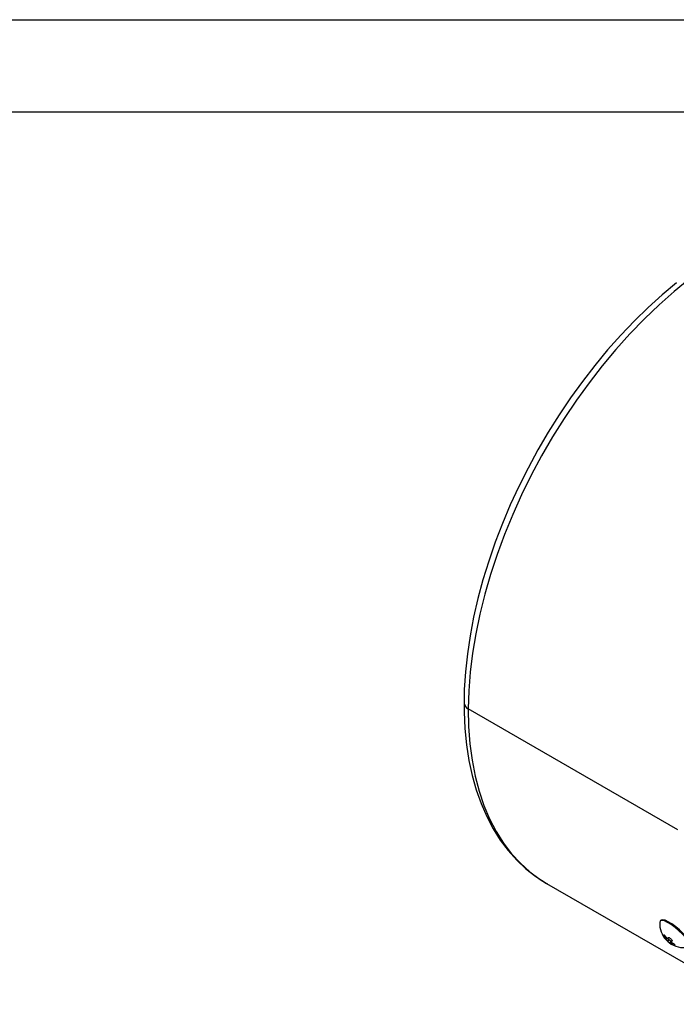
# Model space of a CAD drawing. Header units: inches. Extents: x 0 to 33, y 0 to 25.5.
# Tile 11 of 15: x 17.3 to 22.6, y 17.5 to 25.5. Entities that reach past the tile are written whole.
import ezdxf

# ---------------------------------------------------------------- set-up
doc = ezdxf.new("R2010")
doc.units = ezdxf.units.IN
doc.header["$LTSCALE"] = 3
doc.header["$MEASUREMENT"] = 0
doc.layers.add('TEXT', color=140, linetype='Continuous', lineweight=25)

msp = doc.modelspace()

# ---------------------------------------------------------------- linework, layer by layer
at = {"color": 7, "linetype": 'Continuous'}
msp.add_line((0.0003, 25.5003), (33.0003, 25.5003), dxfattribs=at)
for p, q in [((22.6196, 18.9139), (20.9162, 19.8973)), ((21.5523, 18.4792), (23.2557, 17.4959)), ((22.4769, 18.1745), (22.4718, 18.1638)), ((22.4801, 18.1785), (22.475, 18.1728)), ((22.4769, 18.1745), (22.4819, 18.1802)), ((22.4819, 18.1802), (22.4801, 18.1785)), ((22.5043, 18.0574), (22.506, 18.0587)), ((22.5176, 18.0501), (22.5104, 18.0419)), ((22.5151, 18.0354), (22.5104, 18.0419)), ((22.5225, 18.0437), (22.5151, 18.0354)), ((22.5191, 18.0483), (22.5239, 18.0419)), ((22.5226, 18.0221), (22.5233, 18.0223)), ((22.5234, 18.0223), (22.5335, 18.0338)), ((22.5446, 18.0247), (22.5328, 18.0113)), ((22.5386, 18.0061), (22.5328, 18.0113)), ((22.5504, 18.0194), (22.5386, 18.0061)), ((22.539, 18.0339), (22.5417, 18.0363)), ((22.5446, 18.0247), (22.5504, 18.0194)), ((22.5655, 18.0114), (22.5516, 17.9957)), ((22.5672, 18.0127), (22.5524, 17.9958)), ((22.5589, 18.0307), (22.5648, 18.0254)), ((22.5655, 18.0114), (22.5672, 18.0127)), ((22.5719, 18.0118), (22.5678, 18.0071)), ((22.568, 18.0074), (22.5719, 18.0118)), ((22.5524, 17.9958), (22.5516, 17.9957)), ((22.5584, 17.9932), (22.5675, 18.0034)), ((22.5675, 17.9878), (22.5743, 17.9956)), ((22.5708, 18.0099), (22.568, 18.0074)), ((22.581, 17.9913), (22.5743, 17.9837)), ((22.5915, 17.978), (22.5936, 17.9804)), ((22.5933, 17.9793), (22.5915, 17.978))]:
    msp.add_line(p, q)
at = {"flags": 128}
for points in [[(22.7117, 23.3914), (22.5883, 23.2909), (22.4667, 23.1831), (22.3471, 23.0685), (22.23, 22.9473), (22.1158, 22.8201), (22.0049, 22.6873), (21.8976, 22.5492), (21.7943, 22.4064), (21.6954, 22.2593), (21.6011, 22.1085), (21.5119, 21.9544), (21.4279, 21.7976), (21.3495, 21.6385), (21.277, 21.4778), (21.2106, 21.3159), (21.1504, 21.1534), (21.0968, 20.9909), (21.0499, 20.8288), (21.0098, 20.6679), (20.9767, 20.5085), (20.9508, 20.3512), (20.932, 20.1965), (20.9204, 20.0451), (20.9162, 19.8973)], [(22.6086, 23.3623), (22.4923, 23.2647), (22.3779, 23.1609), (22.2656, 23.0512), (22.1559, 22.9359), (22.0488, 22.8153), (21.9449, 22.6898), (21.8444, 22.5598), (21.7475, 22.4256), (21.6545, 22.2877), (21.5657, 22.1464), (21.4814, 22.0022), (21.4018, 21.8554), (21.3272, 21.7066), (21.2576, 21.5561), (21.1935, 21.4043), (21.1349, 21.2517), (21.082, 21.0988), (21.035, 20.946), (20.994, 20.7937), (20.9593, 20.6423), (20.9308, 20.4923), (20.9087, 20.3441), (20.8931, 20.1981), (20.884, 20.0548), (20.8816, 19.9455)], [(20.8816, 19.9455), (20.8822, 19.8724), (20.8885, 19.7368), (20.9015, 19.6052), (20.9211, 19.478), (20.9475, 19.3557), (20.9805, 19.2386), (21.02, 19.1272), (21.0659, 19.0218), (21.1181, 18.9228), (21.1764, 18.8307), (21.2404, 18.7457), (21.3099, 18.668), (21.3847, 18.5979), (21.4644, 18.5356), (21.5488, 18.4812), (21.5608, 18.475)], [(20.9162, 19.8973), (20.9192, 19.7532), (20.9296, 19.6139), (20.9473, 19.4797), (20.9723, 19.3511), (21.0044, 19.2286), (21.0436, 19.1125), (21.0896, 19.0033), (21.1425, 18.9013), (21.2019, 18.8069), (21.2677, 18.7203), (21.3396, 18.642), (21.4175, 18.5721), (21.501, 18.5109), (21.5523, 18.4792)], [(22.7094, 17.9628), (22.7145, 17.9731), (22.7113, 17.9899), (22.7, 18.012), (22.6815, 18.038), (22.6569, 18.0661), (22.628, 18.0944), (22.5967, 18.1209), (22.5652, 18.1439), (22.5356, 18.1617), (22.5099, 18.1732), (22.4898, 18.1776), (22.4769, 18.1745)], [(22.7163, 17.9702), (22.7195, 17.9788), (22.7163, 17.9956), (22.705, 18.0177), (22.6865, 18.0437), (22.6619, 18.0718), (22.633, 18.1001), (22.6017, 18.1266), (22.5702, 18.1496), (22.5406, 18.1674), (22.5149, 18.1789), (22.4949, 18.1832), (22.4819, 18.1802)], [(22.5104, 18.0419), (22.5074, 18.0465), (22.5052, 18.0508), (22.5039, 18.0543), (22.5038, 18.0567), (22.5043, 18.0574)], [(22.5122, 18.0562), (22.5156, 18.0528), (22.5191, 18.0483)], [(22.5239, 18.0419), (22.5273, 18.038), (22.531, 18.035), (22.5345, 18.0334), (22.5374, 18.0331), (22.539, 18.0339)], [(22.5502, 18.0364), (22.5544, 18.0342), (22.5589, 18.0307)], [(22.5648, 18.0254), (22.5683, 18.0217), (22.5708, 18.018), (22.572, 18.0144), (22.5719, 18.0114), (22.5708, 18.0099)], [(22.5675, 17.9878), (22.563, 17.9905), (22.5584, 17.9932)], [(22.568, 18.0074), (22.567, 18.0054), (22.5676, 18.0027), (22.5697, 17.9996), (22.573, 17.9965), (22.5762, 17.9942)], [(22.583, 17.9901), (22.5875, 17.9873), (22.591, 17.9844), (22.5932, 17.9819), (22.5937, 17.98), (22.5933, 17.9793)]]:
    msp.add_lwpolyline(points, dxfattribs=at)
for centre, radius, start, end in [((20.9402, 19.9511), 0.0589, 185.38956, 245.88814), ((22.6684, 18.1539), 0.1969, 177.12475, 223.28146), ((22.5069, 18.0521), 0.0067, 37.80781, 97.2555), ((22.4849, 18.0076), 0.0411, 20.88249, 42.60178), ((22.5662, 18.0532), 0.0535, 215.46671, 231.43097), ((22.5705, 18.0546), 0.0396, 212.75572, 229.05089), ((22.5461, 18.0286), 0.00887, 62.2079, 119.28886), ((22.567, 18.0324), 0.0211, 218.17744, 265.99179), ((22.5688, 18.0076), 0.00527, 56.45463, 107.91537), ((22.6152, 18.0888), 0.1128, 227.2419, 235.71195), ((22.6684, 18.1539), 0.1969, 232.54423, 280.04356), ((22.5486, 17.979), 0.0172, 55.30622, 77.43626), ((22.6742, 18.1571), 0.2001, 237.77558, 240.06333), ((22.5919, 18.0081), 0.0301, 234.31195, 269.35727), ((22.6829, 18.1635), 0.2001, 237.77558, 240.06333)]:
    msp.add_arc(centre, radius, start, end)
at = {"layer": 'TEXT'}
msp.add_line((0.75, 24.75), (32.25, 24.75), dxfattribs=at)

doc.saveas('drawing.dxf')
